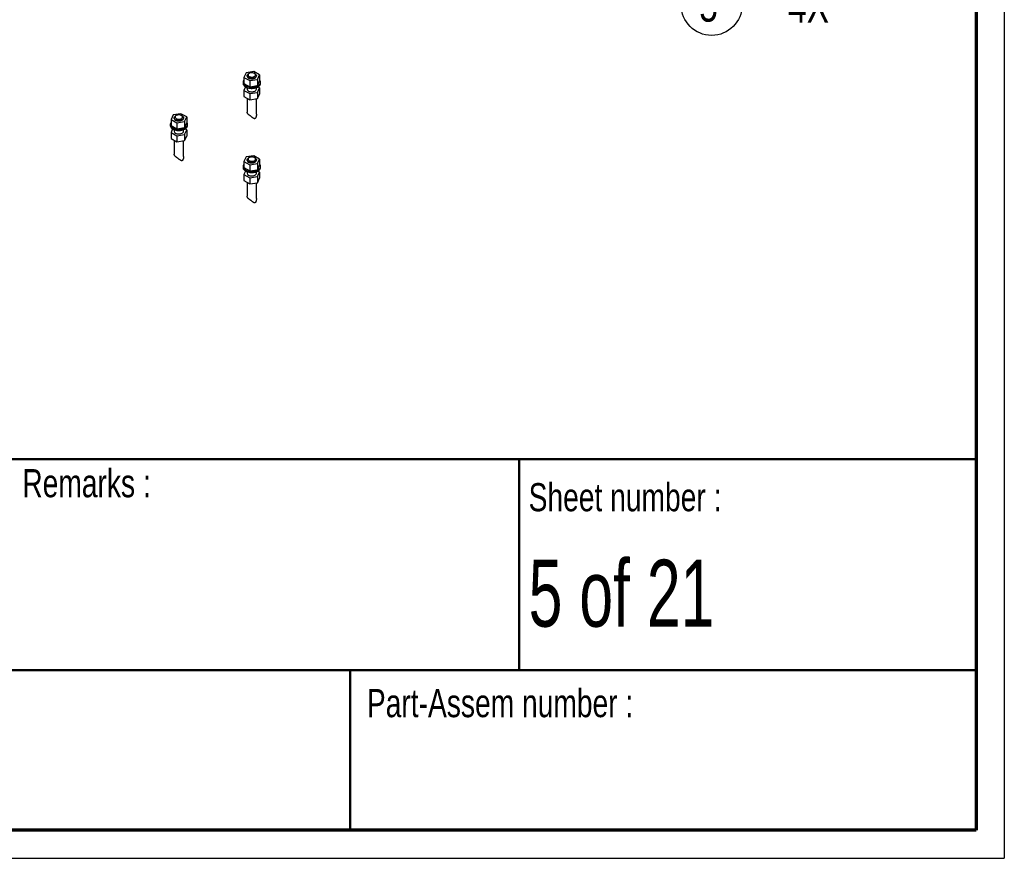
# Paper-space layout 'MA-KB-Kubus expl view' of a CAD drawing. Header units: millimetres. Extents: x 7 to 203, y 7 to 289.
# Tile 3 of 10: x 133 to 203, y 7 to 67. Entities that reach past the tile are written whole.
import ezdxf

# ---------------------------------------------------------------- set-up
doc = ezdxf.new("R2010")
doc.units = ezdxf.units.MM
for name, color, linetype in [('FORMAT', 7, 'Continuous'), ('LAYER1', 7, 'Continuous'), ('LAYER2', 7, 'Continuous'), ('LOGO', 7, 'Continuous')]:
    doc.layers.add(name, color=color, linetype=linetype)
doc.styles.add('SLDTEXTSTYLE1', font='TXT', dxfattribs={"width": 0.75})
doc.styles.add('SLDTEXTSTYLE2', font='TXT', dxfattribs={"width": 0.678571})
doc.styles.add('SLDTEXTSTYLE4', font='TXT', dxfattribs={"width": 0.37675})

# ---------------------------------------------------------------- blocks, each defined once
blk = doc.blocks.new('SW_NOTE_0_23')
at = {"layer": 'LOGO', "color": 0}
blk.add_circle((2.165, -0.019), 2.165, dxfattribs=at)
at = {"layer": 'LOGO', "color": 0, "attachment_point": 1, "style": 'SLDTEXTSTYLE1'}
for s, insert, char_height in [('5', (1.285, 1.173), 2.381), ('4X', (7.596, 1.1), 2.3813)]:
    blk.add_mtext(s, dxfattribs=dict(at, insert=insert, char_height=char_height))

psp = doc.layouts.new('MA-KB-Kubus expl view')

# ---------------------------------------------------------------- linework, layer by layer
at = {"color": 7, "linetype": 'Continuous', "lineweight": 25}
for p, q in [((149.411, 63.264), (149.262, 62.942)), ((149.969, 63.351), (149.411, 63.264)), ((149.486, 63.056), (149.486, 63.029)), ((149.631, 63.219), (149.584, 63.192)), ((150.377, 63.115), (149.969, 63.351)), ((150.055, 63.192), (150.008, 63.219)), ((150.153, 63.029), (150.153, 63.056)), ((150.228, 62.793), (150.377, 63.115)), ((150.377, 63.115), (150.377, 62.679)), ((149.203, 62.593), (149.203, 62.511)), ((149.262, 62.942), (149.67, 62.707)), ((149.262, 62.942), (149.262, 62.507)), ((149.262, 62.507), (149.67, 62.271)), ((149.67, 62.707), (150.228, 62.793)), ((149.67, 62.707), (149.67, 62.271)), ((149.67, 62.271), (150.228, 62.357)), ((150.228, 62.793), (150.228, 62.357)), ((150.228, 62.357), (150.377, 62.679)), ((150.436, 62.511), (150.436, 62.593)), ((149.377, 62.264), (149.262, 62.017)), ((149.262, 62.017), (149.67, 61.781)), ((149.262, 62.017), (149.262, 61.581)), ((149.486, 62.212), (149.486, 62.103)), ((149.67, 61.781), (150.228, 61.868)), ((149.67, 61.781), (149.67, 61.346)), ((150.153, 62.103), (150.153, 62.212)), ((150.228, 61.868), (150.377, 62.189)), ((150.228, 61.868), (150.228, 61.432)), ((150.228, 61.432), (150.377, 61.754)), ((150.377, 62.189), (150.256, 62.26)), ((150.377, 62.189), (150.377, 61.754)), ((149.262, 61.581), (149.67, 61.346)), ((149.486, 61.452), (149.486, 60.475)), ((149.67, 61.346), (150.228, 61.432)), ((150.153, 60.312), (150.153, 61.42)), ((144.226, 60.271), (144.077, 59.949)), ((144.784, 60.357), (144.226, 60.271)), ((145.192, 60.121), (144.784, 60.357)), ((144.018, 59.6), (144.018, 59.518)), ((144.077, 59.949), (144.485, 59.713)), ((144.077, 59.949), (144.077, 59.513)), ((144.301, 60.062), (144.301, 60.035)), ((144.446, 60.226), (144.399, 60.198)), ((144.485, 59.713), (145.043, 59.799)), ((144.485, 59.713), (144.485, 59.278)), ((144.87, 60.198), (144.823, 60.226)), ((144.968, 60.035), (144.968, 60.062)), ((145.043, 59.799), (145.192, 60.121)), ((145.043, 59.799), (145.043, 59.364)), ((145.043, 59.364), (145.192, 59.686)), ((145.192, 60.121), (145.192, 59.686)), ((145.251, 59.518), (145.251, 59.6)), ((144.077, 59.513), (144.485, 59.278)), ((144.191, 59.27), (144.077, 59.023)), ((144.077, 59.023), (144.485, 58.788)), ((144.077, 59.023), (144.077, 58.588)), ((144.301, 59.218), (144.301, 59.11)), ((144.485, 59.278), (145.043, 59.364)), ((144.485, 58.788), (145.043, 58.874)), ((144.968, 59.11), (144.968, 59.218)), ((145.043, 58.874), (145.192, 59.196)), ((145.043, 58.874), (145.043, 58.439)), ((145.192, 59.196), (145.07, 59.266)), ((145.192, 59.196), (145.192, 58.76)), ((144.077, 58.588), (144.485, 58.352)), ((144.301, 58.458), (144.301, 57.482)), ((144.485, 58.788), (144.485, 58.352)), ((144.485, 58.352), (145.043, 58.439)), ((144.968, 57.318), (144.968, 58.427)), ((145.043, 58.439), (145.192, 58.76)), ((149.411, 57.277), (149.262, 56.955)), ((149.262, 56.955), (149.67, 56.72)), ((149.262, 56.955), (149.262, 56.52)), ((149.969, 57.364), (149.411, 57.277)), ((149.486, 57.069), (149.486, 57.042)), ((149.631, 57.232), (149.584, 57.205)), ((149.67, 56.72), (150.228, 56.806)), ((150.377, 57.128), (149.969, 57.364)), ((150.055, 57.205), (150.008, 57.232)), ((150.153, 57.042), (150.153, 57.069)), ((150.228, 56.806), (150.377, 57.128)), ((150.228, 56.806), (150.228, 56.37)), ((150.377, 57.128), (150.377, 56.692)), ((149.203, 56.606), (149.203, 56.524)), ((149.262, 56.52), (149.67, 56.284)), ((149.377, 56.277), (149.262, 56.03)), ((149.486, 56.225), (149.486, 56.116)), ((149.67, 56.72), (149.67, 56.284)), ((149.67, 56.284), (150.228, 56.37)), ((150.153, 56.116), (150.153, 56.225)), ((150.228, 56.37), (150.377, 56.692)), ((150.228, 55.881), (150.377, 56.202)), ((150.377, 56.202), (150.256, 56.273)), ((150.377, 56.202), (150.377, 55.767)), ((150.436, 56.524), (150.436, 56.606)), ((149.262, 56.03), (149.67, 55.794)), ((149.262, 56.03), (149.262, 55.594)), ((149.262, 55.594), (149.67, 55.359)), ((149.486, 55.465), (149.486, 54.488)), ((149.67, 55.794), (150.228, 55.881)), ((149.67, 55.794), (149.67, 55.359)), ((149.67, 55.359), (150.228, 55.445)), ((150.153, 54.325), (150.153, 55.433)), ((150.228, 55.881), (150.228, 55.445)), ((150.228, 55.445), (150.377, 55.767))]:
    psp.add_line(p, q, dxfattribs=at)
at = {"color": 7, "linetype": 'Continuous', "lineweight": 25, "flags": 128}
for points in [[(149.584, 62.92), (149.544, 62.948), (149.513, 62.98), (149.494, 63.015), (149.486, 63.051), (149.491, 63.088), (149.507, 63.123), (149.535, 63.156), (149.573, 63.185), (149.584, 63.192)], [(149.631, 63.001), (149.676, 62.981), (149.728, 62.966), (149.784, 62.958), (149.841, 62.957), (149.898, 62.963), (149.951, 62.976), (149.998, 62.996), (150.036, 63.02), (150.065, 63.049), (150.082, 63.081), (150.086, 63.114), (150.078, 63.147), (150.059, 63.179), (150.028, 63.207), (149.987, 63.23), (149.938, 63.248), (149.884, 63.26), (149.827, 63.264), (149.769, 63.261), (149.714, 63.252), (149.664, 63.235), (149.621, 63.213), (149.588, 63.186), (149.565, 63.155), (149.554, 63.123), (149.555, 63.089), (149.569, 63.057), (149.595, 63.027), (149.631, 63.001)], [(150.055, 63.192), (150.077, 63.178), (150.112, 63.148), (150.137, 63.114), (150.151, 63.079), (150.152, 63.042), (150.142, 63.006), (150.12, 62.972), (150.087, 62.941), (150.044, 62.913), (149.993, 62.892), (149.936, 62.876), (149.875, 62.866), (149.812, 62.863), (149.749, 62.868), (149.688, 62.879), (149.633, 62.896), (149.584, 62.92)], [(149.203, 62.511), (149.205, 62.48), (149.219, 62.431), (149.244, 62.384), (149.28, 62.339), (149.327, 62.297), (149.384, 62.26)], [(149.262, 62.745), (149.237, 62.709), (149.214, 62.661), (149.204, 62.612), (149.205, 62.562), (149.219, 62.513), (149.244, 62.466), (149.28, 62.421), (149.327, 62.379), (149.384, 62.341)], [(149.384, 62.341), (149.449, 62.309), (149.521, 62.282), (149.599, 62.261), (149.681, 62.246), (149.766, 62.238), (149.852, 62.238), (149.937, 62.244), (150.02, 62.257), (150.1, 62.276), (150.173, 62.302), (150.24, 62.333), (150.299, 62.369), (150.348, 62.41), (150.387, 62.454), (150.415, 62.501), (150.432, 62.55), (150.436, 62.599), (150.429, 62.649), (150.409, 62.697), (150.379, 62.744), (150.377, 62.745)], [(149.384, 62.26), (149.449, 62.227), (149.521, 62.2), (149.599, 62.179), (149.681, 62.165), (149.766, 62.157), (149.852, 62.156), (149.937, 62.162), (150.02, 62.175), (150.1, 62.194), (150.173, 62.22), (150.24, 62.251), (150.299, 62.287), (150.348, 62.328), (150.387, 62.372), (150.415, 62.419), (150.432, 62.468), (150.436, 62.511)], [(149.584, 62.893), (149.633, 62.869), (149.688, 62.852), (149.749, 62.841), (149.812, 62.836), (149.875, 62.839), (149.936, 62.848), (149.993, 62.864), (150.044, 62.886), (150.087, 62.913), (150.12, 62.945), (150.142, 62.979), (150.152, 63.015), (150.153, 63.029)], [(149.584, 61.967), (149.633, 61.944), (149.688, 61.926), (149.749, 61.915), (149.812, 61.911), (149.875, 61.913), (149.936, 61.923), (149.993, 61.939), (150.044, 61.961), (150.087, 61.988), (150.12, 62.019), (150.142, 62.053), (150.152, 62.089), (150.153, 62.103)], [(144.446, 60.008), (144.491, 59.987), (144.542, 59.972), (144.598, 59.964), (144.656, 59.963), (144.713, 59.97), (144.765, 59.983), (144.812, 60.002), (144.851, 60.027), (144.879, 60.056), (144.896, 60.088), (144.901, 60.121), (144.893, 60.154), (144.873, 60.185), (144.842, 60.213), (144.801, 60.237), (144.753, 60.255), (144.699, 60.266), (144.641, 60.271), (144.584, 60.268), (144.529, 60.258), (144.479, 60.242), (144.436, 60.22), (144.402, 60.193), (144.379, 60.162), (144.368, 60.129), (144.37, 60.096), (144.384, 60.064), (144.41, 60.034), (144.446, 60.008)], [(144.077, 59.752), (144.051, 59.716), (144.029, 59.668), (144.018, 59.618), (144.02, 59.569), (144.033, 59.52), (144.059, 59.472), (144.095, 59.427), (144.142, 59.385), (144.198, 59.348)], [(144.198, 59.348), (144.263, 59.315), (144.335, 59.288), (144.413, 59.267), (144.496, 59.253), (144.581, 59.245), (144.667, 59.244), (144.752, 59.25), (144.835, 59.263), (144.914, 59.282), (144.988, 59.308), (145.055, 59.339), (145.113, 59.376), (145.163, 59.416), (145.202, 59.461), (145.23, 59.507), (145.246, 59.556), (145.251, 59.606), (145.243, 59.655), (145.224, 59.704), (145.193, 59.75), (145.192, 59.752)], [(144.399, 59.926), (144.358, 59.954), (144.328, 59.987), (144.309, 60.021), (144.301, 60.058), (144.306, 60.094), (144.322, 60.13), (144.35, 60.162), (144.388, 60.192), (144.399, 60.198)], [(144.87, 60.198), (144.891, 60.185), (144.927, 60.155), (144.952, 60.121), (144.965, 60.085), (144.967, 60.049), (144.956, 60.013), (144.934, 59.978), (144.901, 59.947), (144.858, 59.92), (144.808, 59.898), (144.751, 59.882), (144.69, 59.873), (144.626, 59.87), (144.563, 59.874), (144.503, 59.885), (144.447, 59.903), (144.399, 59.926)], [(144.399, 59.899), (144.447, 59.876), (144.503, 59.858), (144.563, 59.847), (144.626, 59.843), (144.69, 59.845), (144.751, 59.855), (144.808, 59.871), (144.858, 59.893), (144.901, 59.92), (144.934, 59.951), (144.956, 59.985), (144.967, 60.021), (144.968, 60.035)], [(144.018, 59.518), (144.02, 59.487), (144.033, 59.438), (144.059, 59.39), (144.095, 59.345), (144.142, 59.304), (144.198, 59.266)], [(144.198, 59.266), (144.263, 59.234), (144.335, 59.207), (144.413, 59.186), (144.496, 59.171), (144.581, 59.163), (144.667, 59.162), (144.752, 59.169), (144.835, 59.181), (144.914, 59.201), (144.988, 59.226), (145.055, 59.258), (145.113, 59.294), (145.163, 59.335), (145.202, 59.379), (145.23, 59.426), (145.246, 59.475), (145.251, 59.518)], [(144.399, 58.974), (144.447, 58.95), (144.503, 58.933), (144.563, 58.922), (144.626, 58.917), (144.69, 58.92), (144.751, 58.929), (144.808, 58.945), (144.858, 58.967), (144.901, 58.994), (144.934, 59.026), (144.956, 59.06), (144.967, 59.096), (144.968, 59.11)], [(149.262, 56.758), (149.237, 56.722), (149.214, 56.674), (149.204, 56.625), (149.205, 56.575), (149.219, 56.526), (149.244, 56.479), (149.28, 56.434), (149.327, 56.392), (149.384, 56.354)], [(149.384, 56.354), (149.449, 56.322), (149.521, 56.295), (149.599, 56.274), (149.681, 56.259), (149.766, 56.251), (149.852, 56.251), (149.937, 56.257), (150.02, 56.27), (150.1, 56.289), (150.173, 56.315), (150.24, 56.346), (150.299, 56.382), (150.348, 56.423), (150.387, 56.467), (150.415, 56.514), (150.432, 56.563), (150.436, 56.612), (150.429, 56.662), (150.409, 56.71), (150.379, 56.757), (150.377, 56.758)], [(149.584, 56.933), (149.544, 56.961), (149.513, 56.993), (149.494, 57.028), (149.486, 57.064), (149.491, 57.101), (149.507, 57.136), (149.535, 57.169), (149.573, 57.198), (149.584, 57.205)], [(149.631, 57.014), (149.676, 56.994), (149.728, 56.979), (149.784, 56.971), (149.841, 56.97), (149.898, 56.976), (149.951, 56.989), (149.998, 57.009), (150.036, 57.033), (150.065, 57.062), (150.082, 57.094), (150.086, 57.127), (150.078, 57.16), (150.059, 57.192), (150.028, 57.22), (149.987, 57.243), (149.938, 57.261), (149.884, 57.273), (149.827, 57.277), (149.769, 57.274), (149.714, 57.265), (149.664, 57.248), (149.621, 57.226), (149.588, 57.199), (149.565, 57.168), (149.554, 57.136), (149.555, 57.102), (149.569, 57.07), (149.595, 57.04), (149.631, 57.014)], [(150.055, 57.205), (150.077, 57.191), (150.112, 57.161), (150.137, 57.127), (150.151, 57.092), (150.152, 57.055), (150.142, 57.019), (150.12, 56.985), (150.087, 56.954), (150.044, 56.926), (149.993, 56.905), (149.936, 56.889), (149.875, 56.879), (149.812, 56.876), (149.749, 56.881), (149.688, 56.892), (149.633, 56.909), (149.584, 56.933)], [(149.584, 56.906), (149.633, 56.882), (149.688, 56.865), (149.749, 56.854), (149.812, 56.849), (149.875, 56.852), (149.936, 56.861), (149.993, 56.877), (150.044, 56.899), (150.087, 56.926), (150.12, 56.958), (150.142, 56.992), (150.152, 57.028), (150.153, 57.042)], [(149.203, 56.524), (149.205, 56.493), (149.219, 56.444), (149.244, 56.397), (149.28, 56.352), (149.327, 56.31), (149.384, 56.273)], [(149.384, 56.273), (149.449, 56.24), (149.521, 56.213), (149.599, 56.192), (149.681, 56.178), (149.766, 56.17), (149.852, 56.169), (149.937, 56.175), (150.02, 56.188), (150.1, 56.207), (150.173, 56.233), (150.24, 56.264), (150.299, 56.3), (150.348, 56.341), (150.387, 56.385), (150.415, 56.432), (150.432, 56.481), (150.436, 56.524)], [(149.584, 55.98), (149.633, 55.957), (149.688, 55.939), (149.749, 55.928), (149.812, 55.924), (149.875, 55.926), (149.936, 55.936), (149.993, 55.952), (150.044, 55.974), (150.087, 56.001), (150.12, 56.032), (150.142, 56.066), (150.152, 56.102), (150.153, 56.116)]]:
    psp.add_lwpolyline(points, dxfattribs=at)
at = {"color": 7, "linetype": 'Continuous', "lineweight": 25}
for centre in [(149.651, 63.044), (149.651, 62.118), (144.465, 60.05), (144.465, 59.125), (149.651, 57.057), (149.651, 56.131)]:
    psp.add_arc(centre, 0.165, 185.18655, 246.13359, dxfattribs=at)
for points, knots in [([(149.584, 60.296), (149.572, 60.308), (149.547, 60.332), (149.518, 60.37), (149.498, 60.41), (149.487, 60.445), (149.487, 60.467), (149.487, 60.475)], [0, 0, 0, 0, 0.213141, 0.432493, 0.645626, 0.86497, 1, 1, 1, 1]), ([(150.152, 60.312), (150.152, 60.302), (150.153, 60.263), (150.145, 60.207), (150.133, 60.147), (150.121, 60.107), (150.107, 60.073), (150.091, 60.043), (150.074, 60.021), (150.058, 60.009), (150.041, 60), (150.021, 59.998), (149.999, 60.002), (149.975, 60.011), (149.947, 60.027), (149.916, 60.048), (149.884, 60.071), (149.846, 60.101), (149.799, 60.136), (149.746, 60.174), (149.695, 60.21), (149.652, 60.24), (149.615, 60.269), (149.594, 60.287), (149.584, 60.296)], [0, 0, 0, 0, 0.0299617, 0.1236831, 0.171366, 0.2193304, 0.2525415, 0.2862501, 0.3236447, 0.3422477, 0.3615803, 0.3941786, 0.4244362, 0.4554344, 0.5027021, 0.5504167, 0.5989651, 0.6477546, 0.720148, 0.7941428, 0.8520027, 0.9115248, 0.9553945, 1, 1, 1, 1]), ([(144.399, 57.302), (144.386, 57.314), (144.361, 57.339), (144.333, 57.377), (144.312, 57.416), (144.302, 57.451), (144.302, 57.473), (144.302, 57.482)], [0, 0, 0, 0, 0.213141, 0.432493, 0.645626, 0.86497, 1, 1, 1, 1]), ([(144.967, 57.318), (144.967, 57.309), (144.968, 57.269), (144.96, 57.214), (144.947, 57.154), (144.935, 57.114), (144.921, 57.079), (144.906, 57.05), (144.889, 57.028), (144.872, 57.015), (144.855, 57.007), (144.835, 57.004), (144.814, 57.008), (144.789, 57.018), (144.762, 57.033), (144.731, 57.054), (144.699, 57.078), (144.66, 57.107), (144.614, 57.142), (144.561, 57.18), (144.51, 57.216), (144.467, 57.247), (144.429, 57.276), (144.409, 57.293), (144.399, 57.302)], [0, 0, 0, 0, 0.0299617, 0.1236831, 0.171366, 0.2193304, 0.2525415, 0.2862501, 0.3236447, 0.3422477, 0.3615803, 0.3941786, 0.4244362, 0.4554344, 0.5027021, 0.5504167, 0.5989651, 0.6477546, 0.720148, 0.7941428, 0.8520027, 0.9115248, 0.9553945, 1, 1, 1, 1]), ([(149.584, 54.309), (149.572, 54.321), (149.547, 54.345), (149.518, 54.383), (149.498, 54.423), (149.487, 54.458), (149.487, 54.48), (149.487, 54.488)], [0, 0, 0, 0, 0.213141, 0.432493, 0.645626, 0.86497, 1, 1, 1, 1]), ([(150.152, 54.325), (150.152, 54.315), (150.153, 54.276), (150.145, 54.22), (150.133, 54.16), (150.121, 54.12), (150.107, 54.086), (150.091, 54.056), (150.074, 54.035), (150.058, 54.022), (150.041, 54.013), (150.021, 54.011), (149.999, 54.015), (149.975, 54.024), (149.947, 54.04), (149.916, 54.061), (149.884, 54.084), (149.846, 54.114), (149.799, 54.149), (149.746, 54.187), (149.695, 54.223), (149.652, 54.253), (149.615, 54.282), (149.594, 54.3), (149.584, 54.309)], [0, 0, 0, 0, 0.0299617, 0.1236831, 0.171366, 0.2193304, 0.2525415, 0.2862501, 0.3236447, 0.3422477, 0.3615803, 0.3941786, 0.4244362, 0.4554344, 0.5027021, 0.5504167, 0.5989651, 0.6477546, 0.720148, 0.7941428, 0.8520027, 0.9115248, 0.9553945, 1, 1, 1, 1])]:
    psp.add_open_spline(points, degree=3, knots=knots, dxfattribs=at)
at = {"layer": 'LAYER1', "lineweight": 50}
for p, q in [((8.852, 35.784), (201.352, 35.784)), ((168.849, 20.784), (168.849, 35.784)), ((8.852, 20.784), (201.352, 20.784)), ((156.811, 9.39), (156.811, 20.784))]:
    psp.add_line(p, q, dxfattribs=at)
at = {"layer": 'LAYER2', "lineweight": 70}
for p, q in [((201.352, 287.702), (201.352, 9.39)), ((201.352, 9.39), (8.852, 9.39))]:
    psp.add_line(p, q, dxfattribs=at)
at = {"layer": 'LOGO'}
for p in [(203.353, 289.018), (6.852, 7.39)]:
    psp.add_line(p, (203.353, 7.39), dxfattribs=at)

# ---------------------------------------------------------------- block references
psp.add_blockref('SW_NOTE_0_23', (180.368, 68.11), dxfattribs=at)

# ---------------------------------------------------------------- texts
at = {"layer": 'FORMAT', "color": 218, "insert": (69.119, 15.955), "char_height": 3.70417, "attachment_point": 1, "style": 'SLDTEXTSTYLE4'}
psp.add_mtext('MA-KB-Metro Kubes 900 3500', dxfattribs=at)
at = {"layer": 'LAYER1', "char_height": 2, "attachment_point": 1, "style": 'SLDTEXTSTYLE1'}
for s, insert in [('Remarks :', (133.495, 35.073)), ('Sheet number :', (169.515, 34.076)), ('Part-Assem number :', (158.009, 19.429))]:
    psp.add_mtext(s, dxfattribs=dict(at, insert=insert))
at = {"layer": 'LOGO', "insert": (169.515, 28.631), "char_height": 4.7625, "attachment_point": 1, "style": 'SLDTEXTSTYLE2'}
psp.add_mtext('5 of 21', dxfattribs=at)

doc.saveas('drawing.dxf')
